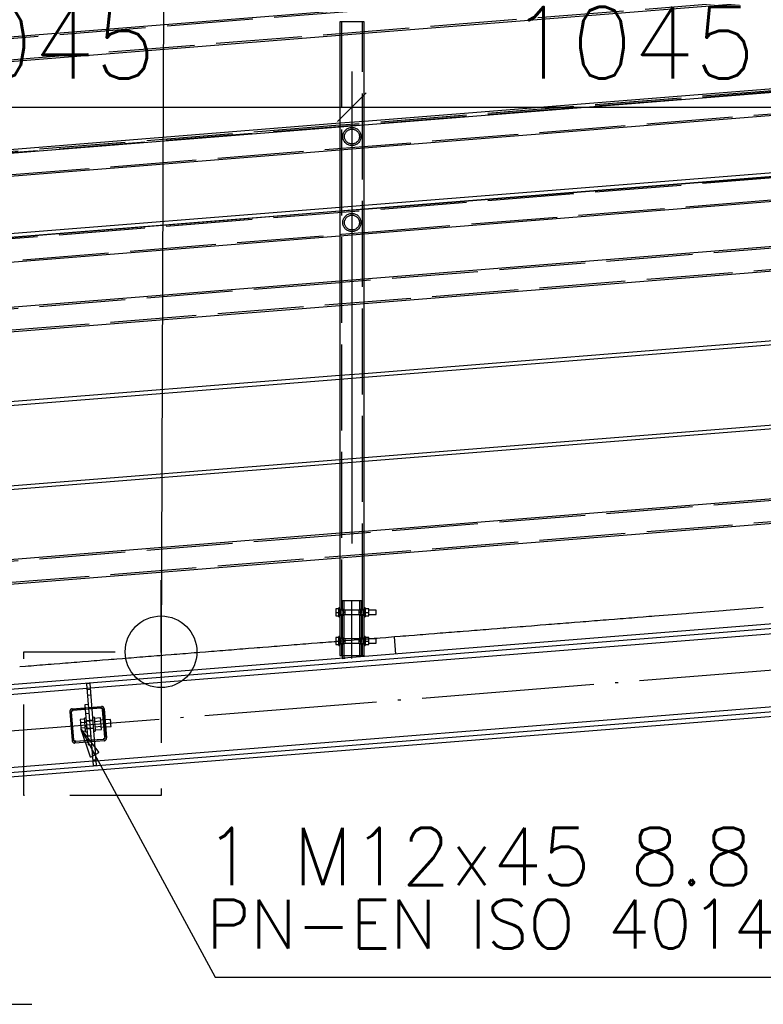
# Paper-space layout '450x700' of a CAD drawing. Header units: millimetres. Extents: x 0 to 420, y 0 to 695.
# Tile 55 of 86: x 152 to 178, y 403 to 438. Entities that reach past the tile are written whole.
import ezdxf

# ---------------------------------------------------------------- set-up
doc = ezdxf.new("R2010")
doc.units = ezdxf.units.MM
for name, pattern in [('ACAD_ISO02W100', [15, 12, -3]), ('ACAD_ISO04W100', [30, 24, -3, 0, -3]), ('HIDDEN2', [4.7625, 3.175, -1.5875])]:
    doc.linetypes.add(name, pattern=pattern)
doc.layers.get('0').update_dxf_attribs({"linetype": 'CONTINUOUS'})
doc.layers.add('AS_DIM_ON', color=7, linetype='CONTINUOUS')
doc.layers.add('AS_INS_ON', color=7, linetype='CONTINUOUS')
doc.styles.add('ROMANS', font='romans')
doc.styles.add('Simplex.shx', font='simplex.shx', dxfattribs={"height": 2})

psp = doc.layouts.new('450x700')

# ---------------------------------------------------------------- linework, layer by layer
at = {"linetype": 'Continuous', "ltscale": 0.25}
for p, q in [((205.01, 441.333), (79.586, 431.303)), ((164.034, 437.205), (184.086, 438.809)), ((164.034, 434.127), (164.034, 437.205)), ((143.134, 435.534), (163.186, 437.138)), ((163.186, 437.138), (163.186, 434.059)), ((184.086, 435.73), (164.034, 434.127)), ((164.034, 434.007), (184.086, 435.61)), ((164.034, 433.207), (184.086, 434.811)), ((163.186, 434.059), (143.134, 432.456)), ((143.134, 432.335), (163.186, 433.939)), ((163.186, 433.939), (163.186, 431.126)), ((164.034, 431.194), (164.034, 434.007)), ((143.134, 431.536), (163.186, 433.139)), ((184.086, 432.797), (164.034, 431.194)), ((164.034, 431.073), (184.086, 432.677)), ((184.086, 432.662), (164.034, 431.058)), ((164.034, 430.207), (184.086, 431.811)), ((163.186, 431.126), (143.134, 429.522)), ((164.034, 428.625), (164.034, 431.073)), ((143.134, 429.402), (163.186, 431.005)), ((163.186, 430.99), (143.134, 429.387)), ((163.186, 431.005), (163.186, 428.558)), ((143.134, 428.536), (163.186, 430.139)), ((184.086, 430.229), (164.034, 428.625)), ((164.034, 427.775), (184.086, 429.378)), ((163.186, 428.558), (143.134, 426.954)), ((143.134, 426.103), (163.186, 427.707)), ((163.186, 427.707), (163.186, 425.259)), ((164.034, 425.327), (164.034, 427.775)), ((184.086, 426.93), (164.034, 425.327)), ((164.034, 425.207), (184.086, 426.81)), ((163.186, 425.259), (143.134, 423.656)), ((164.034, 422.394), (164.034, 425.207)), ((143.134, 423.535), (163.186, 425.139)), ((163.186, 425.139), (163.186, 422.326)), ((184.086, 423.997), (164.034, 422.394)), ((164.034, 422.273), (184.086, 423.877)), ((163.186, 422.326), (143.134, 420.722)), ((143.134, 420.602), (163.186, 422.205)), ((163.186, 422.205), (163.186, 419.758)), ((164.034, 419.825), (164.034, 422.273)), ((184.086, 421.429), (164.034, 419.825)), ((164.034, 418.975), (184.086, 420.578)), ((163.186, 419.758), (143.134, 418.154)), ((204.71, 418.709), (105.328, 410.761)), ((143.134, 417.303), (163.186, 418.907)), ((163.186, 418.907), (163.186, 417.162)), ((164.034, 417.162), (164.034, 418.975)), ((105.476, 410.625), (204.71, 418.56)), ((154.496, 414.364), (204.71, 418.38)), ((163.154, 417.127), (163.048, 417.127)), ((163.048, 417.127), (163.048, 417.002)), ((163.048, 417.002), (163.154, 417.002)), ((163.048, 417.002), (163.048, 416.878)), ((163.186, 417.162), (163.154, 417.162)), ((163.154, 417.159), (163.154, 417.162)), ((163.154, 417.15), (163.154, 417.159)), ((163.154, 417.135), (163.154, 417.15)), ((163.154, 417.115), (163.154, 417.135)), ((163.154, 417.091), (163.154, 417.115)), ((163.154, 417.063), (163.154, 417.091)), ((163.154, 417.033), (163.154, 417.063)), ((163.154, 417.002), (163.154, 417.033)), ((163.154, 416.971), (163.154, 417.002)), ((163.154, 416.941), (163.154, 416.971)), ((163.154, 416.913), (163.154, 416.941)), ((163.186, 417.162), (163.186, 417.159)), ((163.186, 417.159), (163.186, 417.15)), ((163.186, 417.15), (163.186, 417.135)), ((163.186, 417.135), (163.186, 417.115)), ((163.186, 417.115), (163.186, 417.091)), ((163.186, 417.102), (163.2, 417.073)), ((163.186, 417.091), (163.186, 417.063)), ((163.196, 417.082), (163.186, 417.082)), ((163.186, 417.063), (163.186, 417.033)), ((163.186, 417.033), (163.186, 417.002)), ((163.186, 417.002), (163.186, 416.971)), ((163.186, 416.971), (163.186, 416.941)), ((163.186, 416.941), (163.186, 416.913)), ((163.2, 417.073), (163.206, 417.002)), ((163.206, 417.002), (163.2, 416.931)), ((164.014, 417.002), (164.02, 417.073)), ((164.02, 416.931), (164.014, 417.002)), ((164.02, 417.073), (164.034, 417.102)), ((164.034, 417.082), (164.024, 417.082)), ((164.066, 417.162), (164.034, 417.162)), ((164.034, 417.159), (164.034, 417.162)), ((164.034, 417.15), (164.034, 417.159)), ((164.034, 417.135), (164.034, 417.15)), ((164.034, 417.115), (164.034, 417.135)), ((164.034, 417.091), (164.034, 417.115)), ((164.034, 417.063), (164.034, 417.091)), ((164.034, 417.033), (164.034, 417.063)), ((164.034, 417.002), (164.034, 417.033)), ((164.034, 416.971), (164.034, 417.002)), ((164.034, 416.941), (164.034, 416.971)), ((164.034, 416.913), (164.034, 416.941)), ((164.066, 417.162), (164.066, 417.159)), ((164.066, 417.159), (164.066, 417.15)), ((164.066, 417.15), (164.066, 417.135)), ((164.066, 417.135), (164.066, 417.115)), ((164.202, 417.127), (164.066, 417.127)), ((164.066, 417.115), (164.066, 417.091)), ((164.066, 417.091), (164.066, 417.063)), ((164.066, 417.063), (164.066, 417.033)), ((164.066, 417.033), (164.066, 417.002)), ((164.066, 417.002), (164.202, 417.002)), ((164.066, 417.002), (164.066, 416.971)), ((164.066, 416.971), (164.066, 416.941)), ((164.066, 416.941), (164.066, 416.913)), ((164.202, 417.002), (164.202, 417.127)), ((164.454, 417.082), (164.202, 417.082)), ((164.202, 416.878), (164.202, 417.002)), ((164.454, 417.076), (164.454, 417.082)), ((164.454, 417.059), (164.454, 417.076)), ((164.454, 417.033), (164.454, 417.059)), ((164.454, 417.002), (164.454, 417.033)), ((164.454, 416.972), (164.454, 417.002)), ((164.454, 416.946), (164.454, 416.972)), ((164.454, 416.928), (164.454, 416.946)), ((175.257, 416.955), (174.16, 416.868)), ((175.356, 416.963), (175.257, 416.955)), ((176.553, 417.059), (175.356, 416.963)), ((176.652, 417.067), (176.553, 417.059)), ((177.948, 417.171), (176.652, 417.067)), ((163.048, 416.878), (163.154, 416.878)), ((163.154, 416.889), (163.154, 416.913)), ((163.154, 416.869), (163.154, 416.889)), ((163.154, 416.854), (163.154, 416.869)), ((163.154, 416.845), (163.154, 416.854)), ((163.154, 416.842), (163.154, 416.845)), ((163.154, 416.842), (163.186, 416.842)), ((163.2, 416.931), (163.186, 416.902)), ((163.186, 416.922), (163.196, 416.922)), ((163.186, 416.913), (163.186, 416.889)), ((163.186, 416.889), (163.186, 416.869)), ((163.186, 416.869), (163.186, 416.854)), ((163.186, 416.854), (163.186, 416.845)), ((163.186, 416.845), (163.186, 416.842)), ((163.186, 416.842), (163.186, 416.162)), ((164.034, 416.902), (164.02, 416.931)), ((164.024, 416.922), (164.034, 416.922)), ((164.034, 416.889), (164.034, 416.913)), ((164.034, 416.869), (164.034, 416.889)), ((164.034, 416.854), (164.034, 416.869)), ((164.034, 416.845), (164.034, 416.854)), ((164.034, 416.842), (164.034, 416.845)), ((164.034, 416.842), (164.066, 416.842)), ((164.034, 416.162), (164.034, 416.842)), ((164.066, 416.913), (164.066, 416.889)), ((164.066, 416.889), (164.066, 416.869)), ((164.066, 416.878), (164.202, 416.878)), ((164.066, 416.869), (164.066, 416.854)), ((164.066, 416.854), (164.066, 416.845)), ((164.066, 416.845), (164.066, 416.842)), ((164.202, 416.922), (164.454, 416.922)), ((164.454, 416.922), (164.454, 416.928)), ((170.771, 416.597), (170.671, 416.589)), ((170.871, 416.605), (170.771, 416.597)), ((171.07, 416.621), (170.871, 416.605)), ((171.17, 416.629), (171.07, 416.621)), ((171.269, 416.637), (171.17, 416.629)), ((171.369, 416.645), (171.269, 416.637)), ((171.568, 416.66), (171.369, 416.645)), ((171.668, 416.668), (171.568, 416.661)), ((171.768, 416.676), (171.668, 416.668)), ((171.868, 416.684), (171.768, 416.676)), ((172.067, 416.7), (171.868, 416.684)), ((172.167, 416.708), (172.067, 416.7)), ((172.266, 416.716), (172.167, 416.708)), ((172.366, 416.724), (172.266, 416.716)), ((172.466, 416.732), (172.366, 416.724)), ((172.565, 416.74), (172.466, 416.732)), ((172.765, 416.756), (172.565, 416.74)), ((172.864, 416.764), (172.765, 416.756)), ((172.964, 416.772), (172.864, 416.764)), ((173.064, 416.78), (172.964, 416.772)), ((173.263, 416.796), (173.064, 416.78)), ((173.363, 416.804), (173.263, 416.796)), ((173.462, 416.812), (173.363, 416.804)), ((173.562, 416.82), (173.462, 416.812)), ((173.761, 416.836), (173.562, 416.82)), ((173.861, 416.844), (173.761, 416.836)), ((173.961, 416.852), (173.861, 416.844)), ((174.061, 416.86), (173.961, 416.852)), ((174.16, 416.868), (174.061, 416.86)), ((166.485, 416.254), (166.285, 416.238)), ((166.584, 416.262), (166.485, 416.254)), ((166.684, 416.27), (166.584, 416.262)), ((166.784, 416.278), (166.684, 416.27)), ((166.983, 416.294), (166.784, 416.278)), ((167.083, 416.302), (166.983, 416.294)), ((167.182, 416.31), (167.083, 416.302)), ((167.282, 416.318), (167.182, 416.31)), ((167.382, 416.326), (167.282, 416.318)), ((167.482, 416.334), (167.382, 416.326)), ((167.681, 416.35), (167.482, 416.334)), ((167.781, 416.358), (167.681, 416.35)), ((167.88, 416.366), (167.781, 416.358)), ((167.98, 416.374), (167.88, 416.366)), ((168.179, 416.389), (167.98, 416.374)), ((168.279, 416.397), (168.179, 416.389)), ((168.379, 416.405), (168.279, 416.397)), ((168.478, 416.413), (168.379, 416.405)), ((168.678, 416.429), (168.478, 416.413)), ((168.777, 416.437), (168.678, 416.429)), ((168.877, 416.445), (168.777, 416.437)), ((168.977, 416.453), (168.877, 416.445)), ((169.076, 416.461), (168.977, 416.453)), ((169.176, 416.469), (169.076, 416.461)), ((169.375, 416.485), (169.176, 416.469)), ((169.475, 416.493), (169.375, 416.485)), ((169.575, 416.501), (169.475, 416.493)), ((169.675, 416.509), (169.575, 416.501)), ((169.874, 416.525), (169.675, 416.509)), ((169.974, 416.533), (169.874, 416.525)), ((170.073, 416.541), (169.974, 416.533)), ((170.173, 416.549), (170.073, 416.541)), ((170.372, 416.565), (170.173, 416.549)), ((170.472, 416.573), (170.372, 416.565)), ((170.572, 416.581), (170.472, 416.573)), ((170.671, 416.589), (170.572, 416.581)), ((162.198, 415.911), (162.099, 415.903)), ((162.398, 415.927), (162.198, 415.911)), ((162.497, 415.935), (162.398, 415.927)), ((162.597, 415.943), (162.497, 415.935)), ((162.697, 415.951), (162.597, 415.943)), ((162.796, 415.959), (162.697, 415.951)), ((162.896, 415.967), (162.796, 415.959)), ((162.996, 415.975), (162.896, 415.967)), ((163.048, 415.979), (162.996, 415.975)), ((163.154, 416.127), (163.048, 416.127)), ((163.048, 416.127), (163.048, 416.002)), ((163.048, 416.002), (163.154, 416.002)), ((163.048, 416.002), (163.048, 415.878)), ((163.186, 416.162), (163.154, 416.162)), ((163.154, 416.159), (163.154, 416.162)), ((163.154, 416.15), (163.154, 416.159)), ((163.154, 416.135), (163.154, 416.15)), ((163.154, 416.115), (163.154, 416.135)), ((163.154, 416.091), (163.154, 416.115)), ((163.154, 416.063), (163.154, 416.091)), ((163.154, 416.033), (163.154, 416.063)), ((163.154, 416.002), (163.154, 416.033)), ((163.154, 415.971), (163.154, 416.002)), ((163.154, 415.941), (163.154, 415.971)), ((163.154, 415.913), (163.154, 415.941)), ((163.154, 415.889), (163.154, 415.913)), ((163.186, 416.162), (163.186, 416.159)), ((163.186, 416.159), (163.186, 416.15)), ((163.186, 416.15), (163.186, 416.135)), ((163.186, 416.135), (163.186, 416.115)), ((163.186, 416.115), (163.186, 416.091)), ((163.186, 416.102), (163.2, 416.073)), ((163.186, 416.091), (163.186, 416.063)), ((163.196, 416.082), (163.186, 416.082)), ((163.186, 416.063), (163.186, 416.033)), ((163.186, 416.033), (163.186, 416.002)), ((163.186, 416.002), (163.186, 415.971)), ((163.186, 415.971), (163.186, 415.941)), ((163.186, 415.941), (163.186, 415.913)), ((163.2, 415.931), (163.186, 415.902)), ((163.186, 415.922), (163.196, 415.922)), ((163.186, 415.913), (163.186, 415.889)), ((163.2, 416.073), (163.206, 416.002)), ((163.206, 416.002), (163.2, 415.931)), ((164.014, 416.002), (164.02, 416.073)), ((164.02, 415.931), (164.014, 416.002)), ((164.02, 416.073), (164.034, 416.102)), ((164.034, 415.902), (164.02, 415.931)), ((164.034, 416.082), (164.024, 416.082)), ((164.024, 415.922), (164.034, 415.922)), ((164.066, 416.162), (164.034, 416.162)), ((164.034, 416.159), (164.034, 416.162)), ((164.034, 416.15), (164.034, 416.159)), ((164.034, 416.135), (164.034, 416.15)), ((164.034, 416.115), (164.034, 416.135)), ((164.034, 416.091), (164.034, 416.115)), ((164.034, 416.063), (164.034, 416.091)), ((164.034, 416.033), (164.034, 416.063)), ((164.034, 416.002), (164.034, 416.033)), ((164.034, 415.971), (164.034, 416.002)), ((164.034, 415.941), (164.034, 415.971)), ((164.034, 415.913), (164.034, 415.941)), ((164.034, 415.889), (164.034, 415.913)), ((164.066, 416.162), (164.066, 416.159)), ((164.066, 416.159), (164.066, 416.15)), ((164.066, 416.15), (164.066, 416.135)), ((164.066, 416.135), (164.066, 416.115)), ((164.202, 416.127), (164.066, 416.127)), ((164.066, 416.115), (164.066, 416.091)), ((164.066, 416.091), (164.066, 416.063)), ((164.066, 416.063), (164.066, 416.033)), ((164.066, 416.033), (164.066, 416.002)), ((164.066, 416.002), (164.202, 416.002)), ((164.066, 416.002), (164.066, 415.971)), ((164.066, 415.971), (164.066, 415.941)), ((164.066, 415.941), (164.066, 415.913)), ((164.066, 415.913), (164.066, 415.889)), ((164.202, 416.002), (164.202, 416.127)), ((164.454, 416.082), (164.202, 416.082)), ((164.202, 415.878), (164.202, 416.002)), ((164.202, 415.922), (164.454, 415.922)), ((164.391, 416.087), (164.336, 416.082)), ((164.491, 416.095), (164.391, 416.087)), ((164.454, 416.076), (164.454, 416.082)), ((164.454, 416.059), (164.454, 416.076)), ((164.454, 416.033), (164.454, 416.059)), ((164.454, 416.002), (164.454, 416.033)), ((164.454, 415.972), (164.454, 416.002)), ((164.454, 415.946), (164.454, 415.972)), ((164.454, 415.928), (164.454, 415.946)), ((164.454, 415.922), (164.454, 415.928)), ((164.591, 416.102), (164.491, 416.095)), ((164.79, 416.118), (164.591, 416.102)), ((164.89, 416.126), (164.79, 416.118)), ((164.989, 416.134), (164.89, 416.126)), ((165.089, 416.142), (164.989, 416.134)), ((165.289, 416.158), (165.089, 416.142)), ((165.137, 415.544), (165.089, 416.142)), ((165.388, 416.166), (165.289, 416.158)), ((165.488, 416.174), (165.388, 416.166)), ((165.588, 416.182), (165.488, 416.174)), ((165.787, 416.198), (165.588, 416.182)), ((165.887, 416.206), (165.787, 416.198)), ((165.986, 416.214), (165.887, 416.206)), ((166.086, 416.222), (165.986, 416.214)), ((166.186, 416.23), (166.086, 416.222)), ((166.285, 416.238), (166.186, 416.23)), ((204.71, 415.647), (108.38, 407.944)), ((154.699, 411.828), (204.71, 415.828)), ((158.012, 415.576), (157.812, 415.56)), ((158.111, 415.584), (158.012, 415.576)), ((158.211, 415.592), (158.111, 415.584)), ((158.311, 415.6), (158.211, 415.592)), ((158.51, 415.616), (158.311, 415.6)), ((158.61, 415.624), (158.51, 415.616)), ((158.71, 415.632), (158.61, 415.624)), ((158.809, 415.64), (158.71, 415.632)), ((159.009, 415.656), (158.809, 415.64)), ((159.108, 415.664), (159.009, 415.656)), ((159.208, 415.672), (159.108, 415.664)), ((159.308, 415.68), (159.208, 415.672)), ((159.407, 415.688), (159.308, 415.68)), ((159.507, 415.696), (159.407, 415.688)), ((159.706, 415.712), (159.507, 415.696)), ((159.806, 415.72), (159.706, 415.712)), ((159.906, 415.728), (159.806, 415.72)), ((160.005, 415.736), (159.906, 415.728)), ((160.205, 415.752), (160.005, 415.736)), ((160.304, 415.76), (160.205, 415.752)), ((160.404, 415.768), (160.304, 415.76)), ((160.504, 415.776), (160.404, 415.768)), ((160.703, 415.792), (160.504, 415.776)), ((160.803, 415.8), (160.703, 415.792)), ((160.903, 415.808), (160.803, 415.8)), ((161.002, 415.816), (160.903, 415.808)), ((161.102, 415.823), (161.002, 415.816)), ((161.202, 415.831), (161.102, 415.823)), ((161.401, 415.847), (161.202, 415.831)), ((161.501, 415.855), (161.401, 415.847)), ((161.6, 415.863), (161.501, 415.855)), ((161.7, 415.871), (161.6, 415.863)), ((161.899, 415.887), (161.7, 415.871)), ((161.999, 415.895), (161.899, 415.887)), ((162.099, 415.903), (161.999, 415.895)), ((163.048, 415.878), (163.154, 415.878)), ((163.154, 415.869), (163.154, 415.889)), ((163.154, 415.854), (163.154, 415.869)), ((163.154, 415.845), (163.154, 415.854)), ((163.154, 415.842), (163.154, 415.845)), ((163.154, 415.842), (163.186, 415.842)), ((163.186, 415.889), (163.186, 415.869)), ((163.186, 415.869), (163.186, 415.854)), ((163.186, 415.854), (163.186, 415.845)), ((163.186, 415.845), (163.186, 415.842)), ((163.186, 415.842), (163.186, 415.502)), ((164.034, 415.869), (164.034, 415.889)), ((164.034, 415.854), (164.034, 415.869)), ((164.034, 415.845), (164.034, 415.854)), ((164.034, 415.842), (164.034, 415.845)), ((164.034, 415.842), (164.066, 415.842)), ((164.034, 415.502), (164.034, 415.842)), ((164.066, 415.889), (164.066, 415.869)), ((164.066, 415.878), (164.202, 415.878)), ((164.066, 415.869), (164.066, 415.854)), ((164.066, 415.854), (164.066, 415.845)), ((164.066, 415.845), (164.066, 415.842)), ((108.528, 407.807), (204.71, 415.499)), ((153.626, 415.226), (153.526, 415.218)), ((153.725, 415.234), (153.626, 415.226)), ((153.925, 415.25), (153.725, 415.234)), ((154.025, 415.258), (153.925, 415.25)), ((154.124, 415.265), (154.025, 415.257)), ((154.224, 415.273), (154.124, 415.265)), ((154.423, 415.289), (154.224, 415.273)), ((154.523, 415.297), (154.423, 415.289)), ((154.623, 415.305), (154.523, 415.297)), ((154.722, 415.313), (154.623, 415.305)), ((154.822, 415.321), (154.722, 415.313)), ((154.922, 415.329), (154.822, 415.321)), ((155.121, 415.345), (154.922, 415.329)), ((155.221, 415.353), (155.121, 415.345)), ((155.32, 415.361), (155.221, 415.353)), ((155.42, 415.369), (155.32, 415.361)), ((155.619, 415.385), (155.42, 415.369)), ((155.719, 415.393), (155.619, 415.385)), ((155.819, 415.401), (155.719, 415.393)), ((155.918, 415.409), (155.819, 415.401)), ((156.118, 415.425), (155.918, 415.409)), ((156.218, 415.433), (156.118, 415.425)), ((156.317, 415.441), (156.218, 415.433)), ((156.417, 415.449), (156.317, 415.441)), ((156.517, 415.457), (156.417, 415.449)), ((156.616, 415.465), (156.517, 415.457)), ((156.816, 415.481), (156.616, 415.465)), ((156.915, 415.489), (156.816, 415.481)), ((157.015, 415.497), (156.915, 415.489)), ((157.115, 415.505), (157.015, 415.497)), ((157.314, 415.521), (157.115, 415.505)), ((157.414, 415.529), (157.314, 415.521)), ((157.513, 415.536), (157.414, 415.529)), ((157.613, 415.544), (157.513, 415.537)), ((157.713, 415.552), (157.613, 415.544)), ((157.812, 415.56), (157.713, 415.552)), ((163.186, 415.502), (163.218, 415.502)), ((163.218, 415.502), (163.31, 415.502)), ((163.273, 415.502), (163.273, 415.395)), ((163.273, 415.395), (163.372, 415.403)), ((163.31, 415.502), (163.448, 415.502)), ((163.448, 415.502), (163.61, 415.502)), ((163.61, 415.502), (163.772, 415.502)), ((163.772, 415.502), (163.91, 415.502)), ((163.91, 415.502), (164.002, 415.502)), ((163.947, 415.449), (163.947, 415.502)), ((164.002, 415.502), (164.034, 415.502)), ((152.23, 415.114), (152.031, 415.098)), ((152.33, 415.122), (152.23, 415.114)), ((152.43, 415.13), (152.33, 415.122)), ((152.529, 415.138), (152.43, 415.13)), ((152.729, 415.154), (152.529, 415.138)), ((152.828, 415.162), (152.729, 415.154)), ((152.928, 415.17), (152.828, 415.162)), ((153.028, 415.178), (152.928, 415.17)), ((153.127, 415.186), (153.028, 415.178)), ((153.227, 415.194), (153.127, 415.186)), ((153.426, 415.21), (153.227, 415.194)), ((153.526, 415.218), (153.426, 415.21)), ((105.656, 410.459), (154.376, 414.355)), ((154.483, 414.524), (154.363, 414.514)), ((154.363, 414.514), (154.592, 411.659)), ((154.711, 411.669), (154.483, 414.524)), ((108.2, 408.11), (154.579, 411.819)), ((154.592, 411.659), (154.711, 411.669))]:
    psp.add_line(p, q, dxfattribs=at)
at = {"color": 84, "linetype": 'ACAD_ISO02W100', "ltscale": 0.25}
for p, q in [((205.012, 441.275), (79.644, 431.249)), ((80.376, 430.573), (205.041, 440.543)), ((163.218, 437.597), (163.186, 437.597)), ((163.186, 437.597), (163.186, 437.138)), ((163.31, 437.597), (163.218, 437.597)), ((163.244, 437.597), (163.244, 417.102)), ((163.448, 437.597), (163.31, 437.597)), ((163.61, 437.597), (163.448, 437.597)), ((163.772, 437.597), (163.61, 437.597)), ((163.91, 437.597), (163.772, 437.597)), ((164.002, 437.597), (163.91, 437.597)), ((163.976, 417.102), (163.976, 437.597)), ((164.034, 437.597), (164.002, 437.597)), ((164.034, 437.205), (164.034, 437.597)), ((204.986, 437.287), (101.334, 428.998)), ((163.186, 437.138), (164.034, 437.205)), ((204.986, 437.333), (163.244, 433.995)), ((80.434, 426.568), (205.018, 436.531)), ((204.986, 434.287), (101.334, 425.998)), ((164.034, 434.127), (163.186, 434.059)), ((164.034, 434.007), (164.034, 434.127)), ((163.186, 433.99), (143.134, 432.387)), ((163.186, 434.059), (163.186, 433.939)), ((163.186, 433.939), (164.034, 434.007)), ((163.244, 433.995), (163.186, 433.99)), ((164.034, 430.253), (205.018, 433.531)), ((163.186, 433.139), (164.034, 433.207)), ((205.381, 431.874), (163.244, 428.504)), ((80.434, 421.147), (205.41, 431.142)), ((164.034, 431.194), (163.186, 431.126)), ((163.186, 431.126), (163.186, 431.005)), ((163.186, 431.005), (164.034, 431.073)), ((164.034, 431.058), (163.186, 430.99)), ((164.034, 431.073), (164.034, 431.194)), ((122.234, 426.911), (163.186, 430.186)), ((163.186, 430.139), (164.034, 430.207)), ((163.186, 430.186), (163.244, 430.19)), ((163.244, 430.19), (163.976, 430.249)), ((163.976, 430.249), (164.034, 430.253)), ((164.034, 428.625), (163.186, 428.558)), ((164.034, 427.775), (164.034, 428.625)), ((163.186, 428.499), (121.444, 425.161)), ((163.186, 428.558), (163.186, 427.707)), ((163.244, 428.504), (163.186, 428.499)), ((163.186, 427.707), (164.034, 427.775)), ((164.034, 425.327), (163.186, 425.259)), ((163.186, 425.259), (163.186, 425.139)), ((163.186, 425.139), (164.034, 425.207)), ((164.034, 425.207), (164.034, 425.327)), ((205.381, 423.074), (163.244, 419.704)), ((80.434, 412.347), (205.41, 422.342)), ((164.034, 422.394), (163.186, 422.326)), ((163.186, 422.326), (163.186, 422.205)), ((163.186, 422.205), (164.034, 422.273)), ((164.034, 422.273), (164.034, 422.394)), ((163.186, 419.699), (143.076, 418.091)), ((164.034, 419.825), (163.186, 419.758)), ((163.186, 419.758), (163.186, 418.907)), ((163.244, 419.704), (163.186, 419.699)), ((164.034, 418.975), (164.034, 419.825)), ((163.186, 418.907), (164.034, 418.975)), ((163.372, 417.402), (163.273, 417.402)), ((163.273, 417.402), (163.273, 417.102)), ((163.331, 417.402), (163.331, 417.102)), ((163.61, 417.402), (163.372, 417.402)), ((163.848, 417.402), (163.61, 417.402)), ((163.947, 417.402), (163.848, 417.402)), ((163.889, 417.102), (163.889, 417.402)), ((163.947, 417.102), (163.947, 417.402)), ((163.186, 417.102), (163.196, 417.082)), ((163.244, 417.102), (163.186, 417.102)), ((163.196, 417.082), (163.2, 417.073)), ((164.024, 417.082), (163.196, 417.082)), ((163.244, 417.102), (163.258, 417.073)), ((163.244, 417.102), (163.254, 417.082)), ((163.254, 417.082), (163.258, 417.073)), ((163.258, 417.073), (163.264, 417.002)), ((163.264, 417.002), (163.258, 416.931)), ((163.273, 417.102), (163.293, 417.082)), ((163.273, 417.102), (163.302, 417.073)), ((163.331, 417.102), (163.273, 417.102)), ((163.293, 417.082), (163.302, 417.073)), ((163.302, 417.073), (163.314, 417.002)), ((163.314, 417.002), (163.302, 416.931)), ((163.331, 417.102), (163.351, 417.082)), ((163.331, 417.102), (163.36, 417.073)), ((163.351, 417.082), (163.36, 417.073)), ((163.36, 417.073), (163.361, 417.071)), ((163.361, 417.071), (163.361, 417.002)), ((163.361, 417.002), (163.361, 416.933)), ((163.859, 417.071), (163.86, 417.073)), ((163.859, 417.002), (163.859, 417.071)), ((163.859, 416.933), (163.859, 417.002)), ((163.86, 417.073), (163.889, 417.102)), ((163.86, 417.073), (163.869, 417.082)), ((163.869, 417.082), (163.889, 417.102)), ((163.947, 417.102), (163.889, 417.102)), ((163.906, 417.002), (163.918, 417.073)), ((163.918, 416.931), (163.906, 417.002)), ((163.918, 417.073), (163.947, 417.102)), ((163.918, 417.073), (163.927, 417.082)), ((163.927, 417.082), (163.947, 417.102)), ((163.956, 417.002), (163.962, 417.073)), ((163.962, 416.931), (163.956, 417.002)), ((163.962, 417.073), (163.976, 417.102)), ((163.962, 417.073), (163.966, 417.082)), ((163.966, 417.082), (163.976, 417.102)), ((164.034, 417.102), (163.976, 417.102)), ((164.02, 417.073), (164.024, 417.082)), ((163.186, 416.902), (163.244, 416.902)), ((163.2, 416.931), (163.196, 416.922)), ((163.196, 416.922), (164.024, 416.922)), ((163.258, 416.931), (163.244, 416.902)), ((163.244, 416.902), (163.244, 416.102)), ((163.258, 416.931), (163.254, 416.922)), ((163.302, 416.931), (163.273, 416.902)), ((163.293, 416.922), (163.273, 416.902)), ((163.273, 416.902), (163.273, 416.102)), ((163.273, 416.902), (163.331, 416.902)), ((163.302, 416.931), (163.293, 416.922)), ((163.36, 416.931), (163.331, 416.902)), ((163.351, 416.922), (163.331, 416.902)), ((163.331, 416.902), (163.331, 416.102)), ((163.36, 416.931), (163.351, 416.922)), ((163.361, 416.933), (163.36, 416.931)), ((163.86, 416.931), (163.859, 416.933)), ((163.889, 416.902), (163.86, 416.931)), ((163.869, 416.922), (163.86, 416.931)), ((163.889, 416.902), (163.869, 416.922)), ((163.889, 416.102), (163.889, 416.902)), ((163.889, 416.902), (163.947, 416.902)), ((163.947, 416.902), (163.918, 416.931)), ((163.927, 416.922), (163.918, 416.931)), ((163.947, 416.902), (163.927, 416.922)), ((163.947, 416.102), (163.947, 416.902)), ((163.966, 416.922), (163.962, 416.931)), ((163.976, 416.902), (163.962, 416.931)), ((163.976, 416.902), (163.966, 416.922)), ((163.976, 416.902), (164.034, 416.902)), ((163.976, 416.102), (163.976, 416.902)), ((164.024, 416.922), (164.02, 416.931)), ((164.034, 416.902), (164.024, 416.922)), ((163.096, 415.983), (162.996, 415.975)), ((163.205, 415.992), (163.096, 415.983)), ((163.186, 416.102), (163.196, 416.082)), ((163.244, 416.102), (163.186, 416.102)), ((163.295, 415.999), (163.195, 415.991)), ((163.196, 416.082), (163.2, 416.073)), ((164.024, 416.082), (163.196, 416.082)), ((163.2, 415.931), (163.196, 415.922)), ((163.196, 415.922), (164.024, 415.922)), ((163.244, 416.102), (163.258, 416.073)), ((163.244, 416.102), (163.254, 416.082)), ((163.258, 415.931), (163.244, 415.902)), ((163.254, 416.082), (163.258, 416.073)), ((163.258, 415.931), (163.254, 415.922)), ((163.258, 416.073), (163.264, 416.002)), ((163.264, 416.002), (163.258, 415.931)), ((163.273, 416.102), (163.293, 416.082)), ((163.273, 416.102), (163.302, 416.073)), ((163.331, 416.102), (163.273, 416.102)), ((163.302, 415.931), (163.273, 415.902)), ((163.293, 415.922), (163.273, 415.902)), ((163.293, 416.082), (163.302, 416.073)), ((163.302, 415.931), (163.293, 415.922)), ((163.395, 416.007), (163.295, 415.999)), ((163.302, 416.073), (163.314, 416.002)), ((163.314, 416.002), (163.302, 415.931)), ((163.331, 416.102), (163.351, 416.082)), ((163.331, 416.102), (163.36, 416.073)), ((163.36, 415.931), (163.331, 415.902)), ((163.351, 415.922), (163.331, 415.902)), ((163.351, 416.082), (163.36, 416.073)), ((163.36, 415.931), (163.351, 415.922)), ((163.36, 416.073), (163.361, 416.071)), ((163.361, 415.933), (163.36, 415.931)), ((163.361, 416.071), (163.361, 416.002)), ((163.361, 416.002), (163.361, 415.933)), ((163.594, 416.023), (163.395, 416.007)), ((163.694, 416.031), (163.594, 416.023)), ((163.793, 416.039), (163.694, 416.031)), ((163.914, 416.048), (163.793, 416.039)), ((163.859, 416.071), (163.86, 416.073)), ((163.859, 416.002), (163.859, 416.071)), ((164.092, 416.063), (163.859, 416.044)), ((163.859, 415.933), (163.859, 416.002)), ((163.86, 415.931), (163.859, 415.933)), ((163.86, 416.073), (163.889, 416.102)), ((163.86, 416.073), (163.869, 416.082)), ((163.889, 415.902), (163.86, 415.931)), ((163.869, 415.922), (163.86, 415.931)), ((163.869, 416.082), (163.889, 416.102)), ((163.889, 415.902), (163.869, 415.922)), ((163.947, 416.102), (163.889, 416.102)), ((163.906, 416.002), (163.918, 416.073)), ((163.918, 415.931), (163.906, 416.002)), ((163.918, 416.073), (163.947, 416.102)), ((163.918, 416.073), (163.927, 416.082)), ((163.947, 415.902), (163.918, 415.931)), ((163.927, 415.922), (163.918, 415.931)), ((163.927, 416.082), (163.947, 416.102)), ((163.947, 415.902), (163.927, 415.922)), ((163.956, 416.002), (163.962, 416.073)), ((163.962, 415.931), (163.956, 416.002)), ((163.962, 416.073), (163.976, 416.102)), ((163.962, 416.073), (163.966, 416.082)), ((163.966, 415.922), (163.962, 415.931)), ((163.976, 415.902), (163.962, 415.931)), ((163.966, 416.082), (163.976, 416.102)), ((163.976, 415.902), (163.966, 415.922)), ((164.034, 416.102), (163.976, 416.102)), ((164.034, 416.058), (164.019, 416.057)), ((164.02, 416.073), (164.024, 416.082)), ((164.024, 415.922), (164.02, 415.931)), ((164.034, 415.902), (164.024, 415.922)), ((164.066, 416.061), (164.034, 416.058)), ((164.192, 416.071), (164.066, 416.061)), ((164.292, 416.079), (164.192, 416.071)), ((164.202, 416.071), (164.192, 416.071)), ((164.336, 416.082), (164.202, 416.071)), ((163.186, 415.902), (163.244, 415.902)), ((163.244, 415.902), (163.244, 415.502)), ((163.273, 415.902), (163.273, 415.502)), ((163.273, 415.902), (163.331, 415.902)), ((163.331, 415.902), (163.331, 415.4)), ((163.889, 415.444), (163.889, 415.902)), ((163.889, 415.902), (163.947, 415.902)), ((163.947, 415.502), (163.947, 415.902)), ((163.976, 415.902), (164.034, 415.902)), ((163.976, 415.502), (163.976, 415.902)), ((154.376, 414.355), (154.496, 414.364)), ((154.379, 414.315), (154.499, 414.324)), ((154.395, 414.115), (154.515, 414.125)), ((153.779, 413.542), (153.86, 412.526)), ((153.822, 413.506), (153.897, 412.569)), ((153.918, 412.56), (153.841, 413.517)), ((153.862, 413.639), (154.878, 413.721)), ((154.314, 413.625), (153.895, 413.592)), ((154.853, 413.658), (153.896, 413.582)), ((154.31, 413.675), (154.29, 413.674)), ((154.29, 413.674), (154.294, 413.624)), ((154.294, 413.624), (154.295, 413.614)), ((154.295, 413.614), (154.315, 413.615)), ((154.422, 413.784), (154.302, 413.775)), ((154.302, 413.775), (154.326, 413.476)), ((154.45, 413.686), (154.43, 413.685)), ((154.852, 413.668), (154.434, 413.635)), ((154.435, 413.625), (154.454, 413.627)), ((154.454, 413.637), (154.45, 413.686)), ((154.454, 413.627), (154.454, 413.637)), ((154.994, 412.647), (154.918, 413.603)), ((154.939, 413.595), (155.013, 412.658)), ((154.975, 413.638), (155.057, 412.621)), ((154.292, 413.273), (154.143, 413.261)), ((154.143, 413.261), (154.151, 413.161)), ((154.151, 413.161), (154.3, 413.173)), ((154.151, 413.161), (154.167, 412.961)), ((154.339, 413.316), (154.289, 413.312)), ((154.289, 413.308), (154.289, 413.312)), ((154.29, 413.294), (154.289, 413.308)), ((154.292, 413.272), (154.29, 413.294)), ((154.295, 413.242), (154.292, 413.272)), ((154.297, 413.206), (154.295, 413.242)), ((154.301, 413.165), (154.297, 413.206)), ((154.304, 413.12), (154.301, 413.165)), ((154.326, 413.476), (154.446, 413.485)), ((154.326, 413.476), (154.39, 412.678)), ((154.466, 413.226), (154.347, 413.217)), ((154.468, 413.206), (154.348, 413.197)), ((154.35, 413.172), (154.348, 413.197)), ((154.352, 413.149), (154.35, 413.172)), ((154.586, 413.236), (154.466, 413.226)), ((154.466, 413.226), (154.468, 413.206)), ((154.588, 413.216), (154.468, 413.206)), ((154.628, 413.34), (154.578, 413.336)), ((154.628, 413.34), (154.628, 413.335)), ((154.628, 413.335), (154.629, 413.321)), ((154.629, 413.321), (154.631, 413.299)), ((154.846, 413.317), (154.631, 413.3)), ((154.631, 413.299), (154.634, 413.269)), ((154.634, 413.269), (154.636, 413.233)), ((154.636, 413.233), (154.64, 413.192)), ((154.638, 413.212), (154.639, 413.2)), ((154.639, 413.2), (154.854, 413.217)), ((154.639, 413.2), (154.641, 413.175)), ((154.64, 413.192), (154.643, 413.147)), ((154.854, 413.217), (154.846, 413.317)), ((155.196, 413.265), (154.853, 413.237)), ((154.87, 413.018), (154.854, 413.217)), ((155.196, 413.255), (155.196, 413.265)), ((155.198, 413.229), (155.196, 413.255)), ((155.202, 413.191), (155.198, 413.229)), ((155.205, 413.145), (155.202, 413.191)), ((154.316, 412.973), (154.167, 412.961)), ((154.167, 412.961), (154.175, 412.862)), ((154.175, 412.862), (154.324, 412.874)), ((154.308, 413.073), (154.304, 413.12)), ((154.312, 413.026), (154.308, 413.073)), ((154.315, 412.982), (154.312, 413.026)), ((154.316, 412.973), (154.314, 412.999)), ((154.319, 412.94), (154.315, 412.982)), ((154.317, 412.961), (154.316, 412.973)), ((154.32, 412.93), (154.317, 412.961)), ((154.322, 412.904), (154.319, 412.94)), ((154.324, 412.874), (154.322, 412.904)), ((154.326, 412.852), (154.324, 412.874)), ((154.327, 412.839), (154.326, 412.852)), ((154.327, 412.834), (154.327, 412.839)), ((154.327, 412.834), (154.377, 412.838)), ((154.361, 413.036), (154.358, 413.077)), ((154.365, 412.99), (154.362, 413.023)), ((154.366, 412.983), (154.365, 412.99)), ((154.368, 412.957), (154.366, 412.97)), ((154.368, 412.958), (154.487, 412.967)), ((154.369, 412.938), (154.368, 412.957)), ((154.369, 412.938), (154.489, 412.947)), ((154.487, 412.967), (154.607, 412.977)), ((154.487, 412.967), (154.489, 412.947)), ((154.489, 412.947), (154.608, 412.957)), ((154.616, 412.857), (154.666, 412.861)), ((154.643, 413.147), (154.647, 413.1)), ((154.647, 413.1), (154.651, 413.054)), ((154.651, 413.054), (154.654, 413.009)), ((154.654, 413.009), (154.658, 412.967)), ((154.87, 413.018), (154.655, 413)), ((154.658, 412.967), (154.661, 412.931)), ((154.661, 412.931), (154.663, 412.901)), ((154.663, 412.901), (154.878, 412.918)), ((154.663, 412.901), (154.665, 412.879)), ((154.665, 412.879), (154.666, 412.866)), ((154.666, 412.866), (154.666, 412.861)), ((154.878, 412.918), (154.87, 413.018)), ((154.872, 412.998), (155.215, 413.025)), ((155.209, 413.099), (155.205, 413.145)), ((155.212, 413.06), (155.209, 413.099)), ((155.214, 413.034), (155.212, 413.06)), ((155.215, 413.025), (155.214, 413.034)), ((154.974, 412.525), (153.957, 412.443)), ((153.982, 412.505), (154.939, 412.582)), ((154.402, 412.529), (153.983, 412.495)), ((154.381, 412.537), (154.382, 412.527)), ((154.382, 412.527), (154.386, 412.477)), ((154.386, 412.477), (154.406, 412.479)), ((154.509, 412.688), (154.39, 412.678)), ((154.39, 412.678), (154.414, 412.379)), ((154.94, 412.572), (154.521, 412.538)), ((154.541, 412.55), (154.521, 412.548)), ((154.541, 412.54), (154.541, 412.55)), ((154.545, 412.49), (154.541, 412.54)), ((154.414, 412.379), (154.533, 412.389)), ((154.679, 412.068), (154.56, 412.058)), ((154.576, 411.859), (154.695, 411.868)), ((154.579, 411.819), (154.699, 411.828))]:
    psp.add_line(p, q, dxfattribs=at)
at = {"color": 10, "linetype": 'ACAD_ISO04W100', "ltscale": 0.25}
for p, q in [((163.61, 415.395), (163.61, 417.402)), ((105.455, 409.166), (204.837, 417.114)), ((154.418, 413.082), (154.418, 413.082))]:
    psp.add_line(p, q, dxfattribs=at)
at = {"color": 0, "linetype": 'ByBlock', "lineweight": -2}
for p, q in [((154.5, 411.953), (154.171, 412.911)), ((154.171, 412.911), (154.793, 412.111)), ((154.5, 411.953), (154.793, 412.111))]:
    psp.add_line(p, q, dxfattribs=at)
at = {"color": 20, "linetype": 'ACAD_ISO04W100', "ltscale": 0.25}
psp.add_line((165.493, 407.45), (165.493, 407.45), dxfattribs=at)
at = {"color": 7}
for points in [[(154.171, 412.911), (158.841, 404.279), (181.022, 404.279)], [(107.648, 405.324), (113.123, 403.33), (152.456, 403.33)]]:
    psp.add_lwpolyline(points, dxfattribs=at)
at = {"color": 84, "linetype": 'ACAD_ISO02W100', "ltscale": 0.25}
for centre, radius in [((163.61, 433.598, 0), 0.318), ((163.61, 433.598, 0), 0.26), ((163.61, 430.598, 0), 0.318), ((163.61, 430.598, 0), 0.26)]:
    psp.add_circle(centre, radius, dxfattribs=at)
for centre, radius, start, end in [((153.869, 413.55), 0.09, 94.5722, 184.5722), ((153.902, 413.512), 0.08, 94.5722, 184.5722), ((154.859, 413.589), 0.08, 4.5722, 94.5722), ((154.885, 413.631), 0.09, 4.5722, 94.5722), ((153.95, 412.533), 0.09, 184.5722, 274.5722), ((153.977, 412.575), 0.08, 184.5722, 274.5722), ((154.934, 412.652), 0.08, 274.5722, 4.5722), ((154.967, 412.614), 0.09, 274.5722, 4.5722)]:
    psp.add_arc(centre, radius, start, end, dxfattribs=at)
at = {"color": 84, "linetype": 'ACAD_ISO02W100', "ltscale": 0.25, "extrusion": (0, 0, -1)}
for centre, start, end in [((-153.901, 413.522), 355.4278, 85.4278), ((-154.858, 413.599), 85.4278, 175.4278), ((-153.978, 412.565), 265.4278, 355.4278), ((-154.935, 412.642), 175.4278, 265.4278)]:
    psp.add_arc(centre, 0.06, start, end, dxfattribs=at)
at = {"layer": 'AS_DIM_ON', "color": 8}
for p, q in [((163.61, 435.868), (163.61, 419.402)), ((142.71, 434.618), (163.61, 434.618)), ((163.61, 434.618), (184.51, 434.618))]:
    psp.add_line(p, q, dxfattribs=at)
at = {"layer": 'AS_DIM_ON', "color": 8, "linetype": 'ByBlock', "lineweight": -2}
for p, q in [((163.11, 434.118), (164.11, 435.118)), ((164.11, 435.118), (163.11, 434.118))]:
    psp.add_line(p, q, dxfattribs=at)
at = {"layer": 'AS_INS_ON', "color": 84}
psp.add_line((157.059, 441.893), (156.956, 415.625), dxfattribs=at)
at = {"layer": 'AS_INS_ON', "linetype": 'ByBlock', "lineweight": -2}
psp.add_line((156.956, 415.625), (156.965, 418.125), dxfattribs=at)
at = {"layer": 'AS_INS_ON', "color": 84, "linetype": 'HIDDEN2'}
psp.add_lwpolyline([(152.18, 415.625), (156.956, 415.625), (156.956, 410.613), (152.18, 410.613), (152.18, 415.625)], dxfattribs=at)
at = {"layer": 'AS_INS_ON', "linetype": 'ByBlock', "lineweight": -2}
psp.add_circle((156.956, 415.625), 1.25, dxfattribs=at)

# ---------------------------------------------------------------- texts
at = {"color": 7, "style": 'Simplex.shx'}
for s, height, p in [('1 M12x45 8.8', 2, (158.48, 407.489)), ('PN-EN ISO 4014', 1.7, (158.543, 405.279))]:
    psp.add_text(s, height=height, dxfattribs=at).set_placement(p)
at = {"layer": 'AS_DIM_ON', "color": 9, "style": 'ROMANS'}
for p in [(148.214, 435.618), (169.114, 435.618)]:
    psp.add_text('1045', height=2.5, dxfattribs=at).set_placement(p)

doc.saveas('drawing.dxf')
